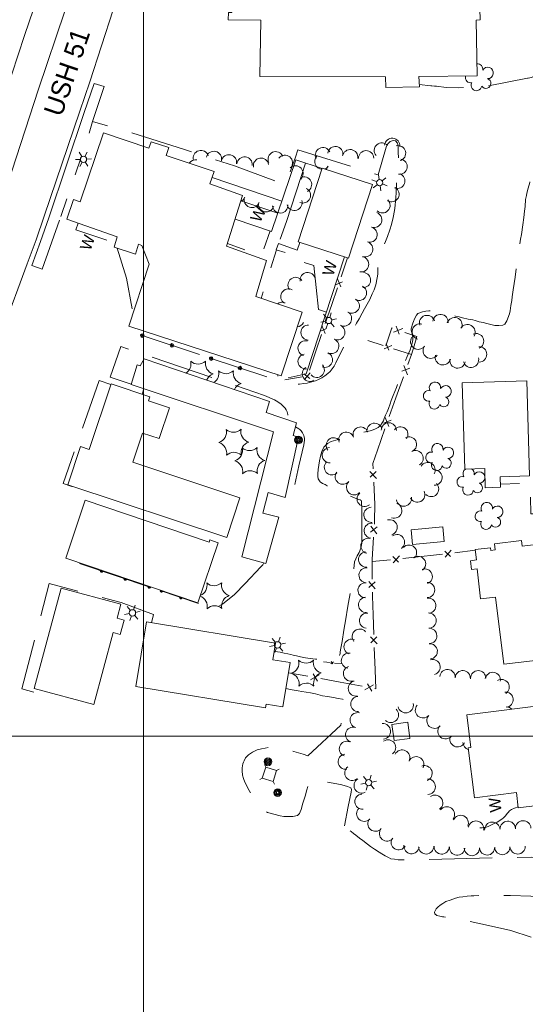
# Model space of a CAD drawing. Header units: feet. Extents: x 188217 to 190500, y 251500 to 253107.
# Tile 4 of 10: x 189435 to 189699, y 251860 to 252374. Entities that reach past the tile are written whole.
import ezdxf
from ezdxf.enums import TextEntityAlignment as Align

# ---------------------------------------------------------------- set-up
doc = ezdxf.new("R2010")
doc.units = ezdxf.units.FT
doc.header["$MEASUREMENT"] = 0
for name, pattern in [('DGN Style 3', [45.919657, 32.799755, -13.119902]), ('DGN Style 4', [52.512408, 26.239804, -13.119902, 0.0328, -13.119902]), ('DGN Style 5', [22.959828, 9.839926, -13.119902])]:
    doc.linetypes.add(name, pattern=pattern)
for name, color, linetype, lineweight in [('E_BMGRD', 73, 'Egr', 0), ('E_DWY', 73, 'DGN Style 3', 0), ('E_LAND_Vegetation', 21, 'Continuous', 0), ('E_MAP_GridLines', 251, 'Continuous', 0), ('E_MISCPROP', 40, 'Continuous', 0), ('E_MISCPROP_HvyDash', 54, 'DGN Style 3', 13), ('E_MISCPROP_HvyLine', 54, 'Continuous', 13), ('E_MISCPROP_Railing', 40, 'Continuous', 0), ('E_PATH_Sidewalk', 73, 'DGN Style 5', 0), ('E_RDWY', 40, 'Continuous', 13), ('E_RDWY_Name', 221, 'Continuous', 0), ('E_UTL_AboveGroundPipe', 40, 'DGN Style 4', 0)]:
    doc.layers.add(name, color=color, linetype=linetype, lineweight=lineweight)
doc.styles.add('Style-IGR_FONT_0', font='IGR_FONT_0.shx')
doc.linetypes.add('Egr', pattern='A,0.1,[13,dgnlstyle-ewdotudls.shx,S=0.0004,R=0,X=0,Y=0],0.1', length=0.2)

# ---------------------------------------------------------------- blocks, each defined once
blk = doc.blocks.new('WAL_1')
at = {"layer": 'E_MISCPROP_Railing', "color": 40, "linetype": 'Continuous', "lineweight": 0, "style": 'Style-IGR_FONT_0'}
blk.add_text('W', height=6, rotation=360, dxfattribs=at).set_placement((-2.27, -0.34), align=Align.MIDDLE_LEFT)
blk = doc.blocks.new('WAL_2')
at = {"layer": 'E_MISCPROP_Railing', "color": 40, "linetype": 'Continuous', "lineweight": 0, "style": 'Style-IGR_FONT_0'}
blk.add_text('W', height=6, rotation=359.9999, dxfattribs=at).set_placement((-2.27, -0.34), align=Align.MIDDLE_LEFT)
blk = doc.blocks.new('WAL_3')
at = {"layer": 'E_MISCPROP_Railing', "color": 40, "linetype": 'Continuous', "lineweight": 0, "style": 'Style-IGR_FONT_0'}
blk.add_text('W', height=6, rotation=359.9999, dxfattribs=at).set_placement((-2.27, -0.34), align=Align.MIDDLE_LEFT)
blk = doc.blocks.new('WAL_4')
at = {"layer": 'E_MISCPROP_Railing', "color": 40, "linetype": 'Continuous', "lineweight": 0, "style": 'Style-IGR_FONT_0'}
blk.add_text('W', height=6, rotation=359.9998, dxfattribs=at).set_placement((-2.27, -0.34), align=Align.MIDDLE_LEFT)
blk = doc.blocks.new('LTP_1')
at = {"layer": 'E_MISCPROP', "color": 20, "linetype": 'Continuous', "lineweight": 0}
for p, q in [((-1.64, 0.07), (-4.24, 0.14)), ((-0.8, 1.43), (-2, 3.73)), ((0.9, 1.42), (2.27, 3.65)), ((-0.88, -1.42), (-2.24, -3.61)), ((0.76, -1.47), (2, -3.65)), ((1.64, -0.02), (4.16, -0.09))]:
    blk.add_line(p, q, dxfattribs=at)
blk.add_circle((0, 0), 1.64, dxfattribs=at)
blk = doc.blocks.new('LTP_4')
at = {"layer": 'E_MISCPROP', "color": 20, "linetype": 'Continuous', "lineweight": 0}
for p, q in [((-1.64, 0.07), (-4.24, 0.14)), ((-0.8, 1.43), (-2, 3.73)), ((0.9, 1.42), (2.27, 3.65)), ((-0.88, -1.42), (-2.24, -3.61)), ((0.76, -1.47), (2, -3.65)), ((1.64, -0.02), (4.16, -0.09))]:
    blk.add_line(p, q, dxfattribs=at)
blk.add_circle((0, 0), 1.64, dxfattribs=at)
blk = doc.blocks.new('POLE_5')
at = {"layer": 'E_MISCPROP', "color": 20, "linetype": 'Continuous', "lineweight": 0}
for centre, radius in [((-0.01, 0.02), 2.02), ((-0.01, 0.03), 1.52), ((0, -0.01), 1.01), ((0, 0), 0.502)]:
    blk.add_circle(centre, radius, dxfattribs=at)
blk = doc.blocks.new('PED')
at = {"layer": 'E_UTL_AboveGroundPipe', "color": 101, "linetype": 'Continuous', "lineweight": 13}
for p, q in [((-3.12, 2.9), (-4.17, 3.96)), ((2.88, 2.9), (3.94, 3.96)), ((-4.18, -4.16), (-3.12, -3.1)), ((3.94, -4.16), (2.89, -3.1))]:
    blk.add_line(p, q, dxfattribs=at)
at = {"layer": 'E_UTL_AboveGroundPipe', "color": 101, "linetype": 'Continuous', "lineweight": 13, "flags": 128}
blk.add_lwpolyline([(-3.12, -3.1), (2.89, -3.1), (2.88, 2.9), (-3.12, 2.9)], close=True, dxfattribs=at)
blk = doc.blocks.new('LTP_5')
at = {"layer": 'E_MISCPROP', "color": 20, "linetype": 'Continuous', "lineweight": 0}
for p, q in [((-1.64, 0.07), (-4.24, 0.14)), ((-0.8, 1.43), (-2, 3.73)), ((0.9, 1.42), (2.27, 3.65)), ((-0.88, -1.42), (-2.24, -3.61)), ((0.76, -1.47), (2, -3.65)), ((1.64, -0.02), (4.16, -0.09))]:
    blk.add_line(p, q, dxfattribs=at)
blk.add_circle((0, 0), 1.64, dxfattribs=at)
blk = doc.blocks.new('PINEL')
at = {"layer": 'E_LAND_Vegetation', "color": 93, "linetype": 'Continuous', "lineweight": 0}
for centre, start, end in [((-8.14, 7.32), 275.2113, 0.9762), ((2.26, 10.71), 215.2113, 300.9762), ((10.41, 3.41), 155.2113, 240.9762), ((-10.4, -3.39), 335.2113, 60.9762), ((-2.25, -10.7), 35.2113, 120.9762), ((8.15, -7.3), 95.2113, 180.9762)]:
    blk.add_arc(centre, 5.72, start, end, dxfattribs=at)
blk = doc.blocks.new('TREE')
at = {"layer": 'E_LAND_Vegetation', "color": 93, "linetype": 'Continuous', "lineweight": 0}
for centre, radius, start, end in [((-1.47, 4.28), 2.78, 1.3945, 209.1675), ((3.57, 2.42), 2.97, 278.4236, 139.6575), ((-4.47, 0.2), 2.78, 78.0715, 279.0826), ((-2.01, -4.2), 2.61, 140.7797, 358.7123), ((3.46, -3.43), 2.97, 196.0744, 79.0477)]:
    blk.add_arc(centre, radius, start, end, dxfattribs=at)

msp = doc.modelspace()

# ---------------------------------------------------------------- linework, layer by layer
at = {"layer": 'E_BMGRD', "color": 51, "linetype": 'Continuous', "lineweight": 0, "flags": 128}
for points in [[(189498.23, 252209.42), (189529.19, 252199.24)], [(189534.18, 252197.44), (189564.36, 252187.57)], [(189503.87, 252077.61), (189466.6, 252090.14)], [(189508.63, 252075.94), (189528.7, 252069.14)]]:
    msp.add_lwpolyline(points, dxfattribs=at)
at = {"layer": 'E_BMGRD', "color": 51, "linetype": 'Continuous', "lineweight": 13}
for centre, radius in [((189499.37, 252209.05), 0.949), ((189499.37, 252209.05), 0.478), ((189514.85, 252203.96), 0.949), ((189514.85, 252203.96), 0.478), ((189535.29, 252197.08), 0.924), ((189535.29, 252197.08), 0.466), ((189550.38, 252192.14), 0.924), ((189550.38, 252192.14), 0.466)]:
    msp.add_circle(centre, radius, dxfattribs=at)
for centre, radius, start, end in [((189478.11, 252086.27), 0.763, 138.2671, 4.2432), ((189478.11, 252086.27), 0.385, 110.3299, 32.1804), ((189490.53, 252082.1), 0.763, 141.4512, 1.0591), ((189490.53, 252082.1), 0.385, 118.9058, 23.6045), ((189502.95, 252077.92), 0.763, 144.5727, 357.9376), ((189502.95, 252077.92), 0.385, 126.437, 16.0733), ((189509.37, 252075.69), 0.617, 135.4388, 7.0714), ((189509.37, 252075.69), 0.311, 101.598, 40.9123), ((189519.4, 252072.29), 0.617, 135.478, 7.0323), ((189519.4, 252072.29), 0.311, 101.7361, 40.7742)]:
    msp.add_arc(centre, radius, start, end, dxfattribs=at)
at = {"layer": 'E_DWY', "color": 51, "linetype": 'DGN Style 3', "lineweight": 0, "flags": 128}
for points in [[(189710.23, 252349.88), (189706.96, 252346.7), (189705.98, 252345.77), (189705.36, 252345.24), (189704.77, 252344.88), (189704.19, 252344.61), (189703.54, 252344.32), (189702.78, 252343.99), (189702.26, 252343.83), (189701.58, 252343.67), (189700.81, 252343.53), (189700.41, 252343.47), (189675.62, 252338.56), (189671.49, 252338.84), (189664.54, 252338.43), (189658, 252338.62), (189652.86, 252339.23), (189651.92, 252339.29), (189650.39, 252339.57), (189649.91, 252339.55), (189643.87, 252340.22)], [(189474.29, 252340.71), (189479.51, 252339.08), (189473.43, 252320.84), (189487.11, 252317.02), (189521.31, 252306.27), (189547.49, 252297.65), (189574, 252287.88), (189579.23, 252302.27)], [(189579.23, 252302.27), (189580.6, 252306.08), (189622.4, 252293.02), (189626.6, 252307.54), (189627.08, 252308.61), (189627.62, 252309.44), (189628.73, 252310.43), (189629.71, 252310.81), (189630.63, 252310.91), (189631.52, 252310.72), (189632.62, 252309.63), (189632.78, 252308.82), (189632.91, 252307.24), (189632.97, 252304.33), (189633.02, 252302.35), (189632.9, 252299.46), (189632.46, 252296.03), (189632.09, 252293.49), (189632.06, 252288.11), (189631.86, 252283.83), (189631.64, 252281.06), (189631.5, 252279.36), (189631.32, 252277.03), (189630.97, 252274.45), (189630.24, 252270.66), (189629.35, 252267.07), (189628.53, 252264.25), (189627.32, 252260.87), (189626.32, 252258.28), (189624.08, 252253.39), (189622.91, 252251.06), (189622.38, 252249.71), (189622.18, 252247.64), (189622.19, 252245.52), (189622.3, 252243.52), (189622.29, 252241.22), (189621.94, 252239.2), (189621.2, 252235.57), (189620.31, 252232.93), (189619.34, 252230.82), (189618.02, 252227.89), (189616.7, 252225.45), (189615.4, 252223.05), (189614.1, 252220.77), (189612.46, 252217.82), (189611.17, 252215.5), (189608.97, 252211.82), (189608.15, 252210.6), (189607.59, 252209.71), (189600.3, 252194.79), (189599.46, 252193.12), (189598.49, 252191.7), (189597.44, 252190.39), (189596.2, 252189.25), (189594.69, 252188.02), (189593.06, 252187.03), (189591.33, 252186.22), (189589.77, 252185.54), (189587.86, 252184.88), (189586.6, 252184.61), (189585.34, 252184.29), (189583.74, 252183.99), (189581.32, 252183.7), (189579.79, 252183.61), (189578.1, 252183.54), (189576.67, 252183.56), (189575.63, 252183.67), (189574.62, 252183.83), (189573.52, 252184.05), (189572.74, 252184.33), (189572.16, 252184.58), (189571.26, 252184.99), (189570.94, 252185.18), (189570.37, 252185.58), (189570.27, 252185.86), (189570.07, 252186.44), (189570.04, 252188.4), (189570.07, 252188.65)], [(189730.89, 252286.28), (189727.45, 252291.44), (189724.01, 252296.09), (189721.36, 252299.35), (189718.17, 252302.5), (189717.01, 252303.48), (189715.7, 252304.41), (189714.73, 252305), (189713.76, 252305.01), (189712.69, 252304.32), (189711.75, 252303.53), (189711.12, 252302.92), (189710.22, 252301.95), (189709.31, 252300.83), (189707.81, 252299.01), (189706.27, 252297), (189704.94, 252295.06), (189703.97, 252293.6), (189702.8, 252291.71), (189701.54, 252289.02), (189700.7, 252286.08), (189700.06, 252283.5), (189699.81, 252282.23), (189699.42, 252280.1), (189699.08, 252276.55), (189698.82, 252274.02), (189698.4, 252270.71), (189697.94, 252266.89), (189697.21, 252261.94), (189696.68, 252259.45), (189696.27, 252256.76), (189695.69, 252252.67), (189695.2, 252249.37), (189694.62, 252244.62), (189693.92, 252239.55), (189692.98, 252233.02), (189692.42, 252229.38), (189692.15, 252227.45), (189691.75, 252224.73), (189691.26, 252222.04), (189690.99, 252220.42)], [(189441.65, 252245.62), (189447.02, 252243.77), (189456.88, 252271.19), (189459.99, 252270.08)], [(189486.22, 252254.8), (189491.11, 252239.09), (189494.57, 252220.6)], [(189690.99, 252220.42), (189689.61, 252216.74), (189688.49, 252215.06), (189687.46, 252214.51), (189685.41, 252214.32), (189683.25, 252214.38), (189681.23, 252214.79), (189679.08, 252215.36), (189677.3, 252215.85), (189675.23, 252216.34), (189673.05, 252216.92), (189671.85, 252217.22), (189669.48, 252217.63), (189666.53, 252218.36), (189664.67, 252218.82), (189662.72, 252219.27), (189659.92, 252219.96), (189657.77, 252220.51), (189655.73, 252221.04), (189654.29, 252221.44), (189653.02, 252221.73), (189652.19, 252221.78), (189650.79, 252221.89), (189648.82, 252221.96), (189647.3, 252221.83), (189645.55, 252221.49), (189643.11, 252220.55), (189642.53, 252219.77), (189641.42, 252217.76), (189640.83, 252216.38), (189640.5, 252215.51), (189640.18, 252214.54), (189639.94, 252213.79), (189639.76, 252213.21), (189639.61, 252212.63), (189639.62, 252211.84), (189640.21, 252209.91), (189640.58, 252208.13), (189640.51, 252206.83), (189640.17, 252205.14), (189639.65, 252203.46), (189639.08, 252201.69), (189638.45, 252200.15), (189637.57, 252198.2), (189636.71, 252196.08), (189635.64, 252193.21), (189634.68, 252190.48), (189633.93, 252188.24), (189632.94, 252185.08), (189631.96, 252182.02), (189631.2, 252179.97), (189630.36, 252177.84), (189629.31, 252175.25), (189628.68, 252173.48), (189627.78, 252171.08), (189627.07, 252169.33), (189626.29, 252167.47), (189625.63, 252165.83), (189625.22, 252164.59), (189624.62, 252163.52), (189623.71, 252162.17), (189622.5, 252161.01), (189621.06, 252160.36), (189619.78, 252159.89), (189618.24, 252159.38), (189615.91, 252158.79), (189613.33, 252158.2), (189610.82, 252157.61), (189608.65, 252157.06), (189605.36, 252156.14), (189602.52, 252155.1), (189600.27, 252154.47), (189597.99, 252153.76), (189595.92, 252152.75), (189594.13, 252150.86), (189593.08, 252148.64), (189592.33, 252146.05), (189591.85, 252143.65), (189591.5, 252141.34), (189591.21, 252139.11), (189591, 252136.96), (189590.92, 252135.47), (189591.1, 252134.22), (189592.11, 252132.69), (189593.39, 252131.83), (189594.71, 252131.26), (189595.87, 252130.63), (189597.29, 252129.81), (189599.43, 252128.76), (189601.33, 252128), (189602.71, 252127.46), (189605.29, 252126.5), (189607.35, 252125.55), (189609.23, 252124.76), (189611.36, 252123.87), (189612.32, 252123.55), (189613.07, 252123.26), (189613.63, 252123.02), (189613.72, 252122.71), (189613.79, 252122.1), (189613.81, 252120.99), (189613.85, 252119.31)], [(189493.59, 252183.75), (189482.51, 252187.33), (189488.18, 252203.34), (189563.13, 252177.8), (189568.27, 252175.62), (189570.03, 252174.53), (189571.74, 252173.27), (189572.88, 252172.28), (189573.93, 252171.17), (189574.46, 252170.36), (189574.88, 252169.23), (189575.27, 252167.95), (189575.5, 252166.88), (189575.61, 252166.26), (189575.75, 252165.02), (189575.76, 252164.92)], [(189482.93, 252183.47), (189476.85, 252185.59), (189458.13, 252131.85), (189462.66, 252130.22), (189462.76, 252130.44)], [(189500.2, 252181.27), (189499.36, 252178.41)], [(189579.25, 252161.49), (189579.28, 252161.47), (189580.21, 252160.97), (189581.08, 252160.46), (189581.62, 252160.03), (189582.25, 252159.31), (189582.92, 252158.39), (189583.72, 252156.88), (189584.02, 252155.38), (189584.03, 252154.45), (189583.88, 252153.27), (189583.74, 252152.11), (189581.13, 252141.01), (189578.89, 252130.74), (189578.61, 252129.99), (189577.99, 252129.06), (189577.23, 252128.33), (189575.92, 252127.73), (189575.17, 252127.58), (189574.86, 252127.52), (189574.52, 252127.52)], [(189613.85, 252119.31), (189613.89, 252116.4), (189613.91, 252113.57), (189613.92, 252110.54), (189613.88, 252107.65), (189613.92, 252105.08), (189613.98, 252102.56), (189613.97, 252100.73), (189613.42, 252098.15), (189612.52, 252095.91), (189611.51, 252094.11), (189610.04, 252090.92), (189609.5, 252085.62), (189608.94, 252081.89), (189608.47, 252078.86), (189607.84, 252074.86), (189606.95, 252069.74), (189606.25, 252065.79), (189605.75, 252062.31), (189605.05, 252058.17), (189604.55, 252055.3), (189603.69, 252049.31), (189603.05, 252045.86), (189602.66, 252043.91), (189602.55, 252043.22), (189602.4, 252042.34), (189602.13, 252040.9), (189601.77, 252040.38), (189600.98, 252040.07), (189599.71, 252039.94), (189598.37, 252039.95), (189596.25, 252039.96), (189594.88, 252039.91), (189593.71, 252039.9), (189591.56, 252040.04), (189589.69, 252040.14), (189588.27, 252040.3), (189586.93, 252040.5), (189584.5, 252040.86), (189581.97, 252041.37), (189579.86, 252041.86), (189578.17, 252042.24), (189576.84, 252042.56), (189575.22, 252042.91), (189573.38, 252043.31), (189571.28, 252043.74), (189569.84, 252043.99), (189568.82, 252044.18), (189568.26, 252044.29)], [(189562.81, 252090.4), (189562.23, 252089.46), (189561.72, 252088.82), (189561.27, 252088.33), (189552.99, 252079.58), (189547.43, 252073.93), (189542.13, 252069.63), (189540.81, 252068.73), (189539.37, 252067.79), (189537.95, 252067.15), (189535.99, 252066.77), (189534.64, 252066.79), (189532.91, 252066.87), (189531.05, 252067.58), (189529.58, 252068.52), (189528.73, 252069.41), (189528.41, 252069.84)], [(189504.07, 252059.14), (189505.26, 252063.39), (189488.34, 252069.7), (189450.69, 252079.56), (189436.49, 252024.64), (189448.47, 252021.29), (189448.96, 252023.14)], [(189604.8, 251953.11), (189606.72, 251963.2), (189608.44, 251970.7), (189608.46, 251972.12), (189608.11, 251972.95), (189606.4, 251973.62), (189604.62, 251974.18), (189602.71, 251974.63), (189589.17, 251977.18), (189588.07, 251977.4), (189586.58, 251977.11), (189586.19, 251976.13), (189585.9, 251974.59), (189585.29, 251971.97), (189584.32, 251968.57), (189583.15, 251964.86), (189582.18, 251961.67), (189581.76, 251960.37), (189581.35, 251959.56), (189580.35, 251958.51), (189577.92, 251958.01), (189575.45, 251957.98), (189573.21, 251958.06), (189571.29, 251958.29), (189564.69, 251960.03), (189559.07, 251965.3), (189557.74, 251966.94), (189556.2, 251969.46), (189555.09, 251971.48), (189552.9, 251975.94), (189552.2, 251977.88), (189551.71, 251979.54), (189551.43, 251981.85), (189551.48, 251983.45), (189551.88, 251985.48), (189552.23, 251986.32), (189552.55, 251987.11), (189553.29, 251988.54), (189554.71, 251990.15), (189556.84, 251991.56), (189559.35, 251992.88), (189561.51, 251993.35), (189563.47, 251993.7), (189565.67, 251994.06), (189567.01, 251994.07), (189569.23, 251993.83), (189571.61, 251993.45), (189573.32, 251993.22), (189575.21, 251992.77), (189576.39, 251992.6), (189577.09, 251992.4), (189578.35, 251991.99), (189580.95, 251991.27), (189583.3, 251990.52), (189585.8, 251989.7), (189602.98, 252005.67), (189603.85, 252009.77), (189604.3, 252012.1), (189604.79, 252014.62), (189605.2, 252017.32), (189604.93, 252018.8), (189603.8, 252019.21), (189601.65, 252019.62), (189599.18, 252020.13), (189596.03, 252020.58), (189593.42, 252021.01), (189589.72, 252022), (189587.18, 252022.59), (189584.9, 252022.96), (189582.67, 252023.3), (189580.63, 252023.66), (189579.95, 252023.83), (189578.66, 252024.01), (189576.59, 252024.36), (189574.36, 252024.86)], [(189759.14, 251958.89), (189759.14, 251953.7), (189758.89, 251952.04), (189758.56, 251950.12), (189758.26, 251948.58), (189758.02, 251947.36), (189757.64, 251946.1), (189756.8, 251944.47), (189755.93, 251943.46), (189754.54, 251942.18), (189753.46, 251941.34), (189751.92, 251940.44), (189750.71, 251939.93), (189742.97, 251938), (189735.85, 251935.95), (189702.33, 251936.79), (189634.92, 251935.28), (189632.89, 251935.38), (189630.91, 251935.67), (189629.05, 251935.9), (189627.76, 251936.5), (189626.04, 251937.44), (189624.39, 251938.41), (189622.93, 251939.37), (189620.53, 251940.87), (189618.53, 251942.24), (189616.86, 251943.56), (189614.43, 251945.43), (189612.75, 251946.73), (189610.81, 251948.28), (189609.61, 251949.19), (189608.36, 251950.08), (189607.49, 251950.75), (189606.56, 251951.51), (189604.8, 251953.11)], [(189737.93, 251868.67), (189731.01, 251879.7), (189725.07, 251884.68), (189717.18, 251888.67), (189710.57, 251892.03), (189707.39, 251893.4), (189691.61, 251898.43), (189678.51, 251901.47), (189662.54, 251904.98), (189656.64, 251905.57), (189656.08, 251905.65), (189654.71, 251905.95), (189653.06, 251906.37), (189651.95, 251907.08), (189651.79, 251907.95), (189652.66, 251909.72), (189653.52, 251910.62), (189654.73, 251911.64), (189656.11, 251912.61), (189657.8, 251913.54), (189659.94, 251914.38), (189662.89, 251915.35), (189664.76, 251915.83), (189666.55, 251916.09), (189668.84, 251916.37), (189671.04, 251916.55), (189672.3, 251916.53), (189679.69, 251916.93), (189691.46, 251916.73), (189702.11, 251916.37), (189713.02, 251914.98), (189720.88, 251914.21), (189727.27, 251913.72), (189735.53, 251912.3), (189741.31, 251911.07), (189745.16, 251909.83), (189747.64, 251908.93), (189750.82, 251907)]]:
    msp.add_lwpolyline(points, dxfattribs=at)
at = {"layer": 'E_LAND_Vegetation', "color": 93, "linetype": 'Continuous', "lineweight": 0}
for centre, radius, start, end in [((189674.06, 252348.06), 2.97, 350.9605, 91.3128), ((189679.61, 252346.2), 2.97, 268.6113, 151.5846), ((189670.78, 252343.81), 2.78, 163.9894, 281.7044), ((189678.7, 252340.75), 2.61, 213.3166, 71.2492), ((189673.77, 252339.72), 2.78, 150.6084, 351.6195), ((189629.76, 252308.14), 3.99, 354.9899, 174.9746), ((189593.62, 252303.26), 3.99, 26.3005, 206.2852), ((189600.1, 252303.84), 3.99, 351.8727, 171.8574), ((189607.85, 252302.22), 3.99, 350.8896, 170.8743), ((189624.37, 252305.7), 3.99, 41.0368, 221.0215), ((189632.83, 252304.28), 3.99, 285.5663, 105.5509), ((189529.96, 252301.76), 4.02, 16.6381, 196.6227), ((189536.72, 252301.32), 4.02, 347.0768, 167.0615), ((189544.58, 252299.49), 4.02, 348.2823, 168.267), ((189552.74, 252298.39), 4.02, 353.7985, 173.7832), ((189561.32, 252297.75), 4.02, 10.0401, 190.0248), ((189568.99, 252301.12), 4.02, 24.869, 204.8537), ((189573.77, 252299.23), 4.02, 320.7604, 140.7451), ((189593.35, 252299.92), 3.99, 135.7817, 265.5039), ((189616.15, 252301.66), 3.99, 0.984, 180.9687), ((189633.63, 252297.29), 3.99, 261.3808, 81.3655), ((189527.19, 252296.88), 4.02, 80.6072, 145.7753), ((189579.26, 252293.77), 4.02, 313.1182, 133.1029), ((189593.35, 252299.92), 3.99, 288.0692, 315.7664), ((189599.37, 252294.94), 3.99, 139.766, 167.0058), ((189583.75, 252287.94), 4.02, 296.7315, 116.7161), ((189632.44, 252289.88), 3.99, 248.8624, 68.8471), ((189583.18, 252282.28), 4.02, 246.3132, 66.2978), ((189629.37, 252282.9), 3.99, 239.7091, 59.6938), ((189549.07, 252282.7), 4.02, 293.2505, 339.8504), ((189556.57, 252279.91), 4.02, 160.7106, 340.6953), ((189564.05, 252277.65), 4.02, 166.357, 346.3417), ((189571.34, 252277.09), 4.02, 184.6234, 4.6081), ((189578.77, 252278.46), 4.02, 197.1776, 17.1623), ((189624.7, 252277.11), 3.99, 225.7287, 45.7134), ((189620.36, 252269.52), 3.99, 250.5448, 70.5295), ((189617.98, 252261.79), 3.99, 253.6608, 73.6455), ((189615.73, 252254.2), 3.99, 252.2292, 72.2138), ((189613.54, 252246.29), 3.99, 259.225, 79.2097), ((189579.35, 252235.52), 3.99, 36.3759, 216.3606), ((189585.69, 252238.03), 3.99, 8.9205, 188.9051), ((189614.6, 252238.06), 3.93, 266.4927, 86.4774), ((189612.49, 252231.35), 3.93, 245.5403, 65.525), ((189575.58, 252229.47), 3.99, 59.2647, 239.2494), ((189572.31, 252222.49), 3.99, 66.1719, 127.5628), ((189608.74, 252224.7), 3.93, 240.222, 60.2067), ((189604.68, 252217.95), 3.93, 241.058, 61.0427), ((189647.95, 252215.65), 4.02, 17.4273, 197.4119), ((189654.98, 252216.15), 4.02, 353.9707, 173.9554), ((189579.95, 252217.61), 3.93, 273.4572, 335.308), ((189586.05, 252210.64), 3.93, 89.1408, 269.1255), ((189601.16, 252210.73), 3.93, 246.2522, 66.2369), ((189644.16, 252211.15), 4.02, 73.9243, 253.909), ((189662.31, 252214.47), 4.02, 340.8346, 160.8193), ((189669.01, 252210.88), 4.02, 329.3353, 149.3199), ((189673.55, 252206.14), 4.02, 293.5358, 113.5205), ((189584.53, 252202.48), 3.93, 75.7927, 255.7774), ((189597.99, 252203.6), 3.93, 245.0089, 64.9936), ((189643.37, 252205.89), 4.02, 144.3602, 324.3449), ((189649.91, 252201.2), 4.02, 144.3602, 324.3449), ((189584.53, 252195.56), 3.93, 99.1021, 279.0868), ((189594.7, 252196.41), 3.93, 246.5915, 66.5761), ((189656.25, 252197.75), 4.02, 164.6449, 344.6296), ((189675.11, 252199.24), 4.02, 271.2892, 91.2739), ((189519.05, 252194.33), 5.72, 302.6721, 13.5131), ((189528.46, 252199.91), 5.72, 227.7482, 313.5131), ((189538, 252194.54), 5.72, 167.7482, 253.5131), ((189590.45, 252191.12), 3.93, 221.5452, 41.5298), ((189663.88, 252196.1), 4.02, 170.6707, 350.6553), ((189670.91, 252196.45), 4.02, 195.0244, 15.0091), ((189538.12, 252183.6), 5.72, 107.7482, 156.6182), ((189533.57, 252189.34), 5.72, 303.4685, 13.5131), ((189542.99, 252194.91), 5.72, 227.7482, 313.5131), ((189552.52, 252189.55), 5.72, 167.7482, 253.5131), ((189586.77, 252189.07), 3.93, 122.237, 302.2217), ((189552.64, 252178.6), 5.72, 107.7482, 155.9899), ((189620.52, 252159.39), 3.95, 10.9945, 190.9791), ((189627.98, 252159.61), 3.95, 359.2188, 179.2034), ((189605.77, 252154.74), 3.95, 19.3948, 199.3795), ((189613.27, 252157.41), 3.95, 21.0737, 201.0584), ((189634.06, 252157.53), 3.95, 322.2702, 142.2549), ((189599.23, 252151.82), 3.95, 38.9121, 218.8968), ((189638.56, 252152.27), 3.95, 297.4882, 117.4729), ((189597.21, 252146.63), 3.95, 92.8267, 272.8113), ((189642.06, 252145.09), 3.95, 300.0385, 120.0232), ((189598.29, 252140.29), 3.95, 131.988, 311.9727), ((189648.27, 252138.89), 3.95, 329.6335, 149.6182), ((189603.98, 252135.38), 3.95, 142.0908, 322.0755), ((189651.89, 252134.92), 3.95, 267.1879, 87.1726), ((189669.66, 252136.9), 2.97, 123.2769, 212.1944), ((189669.66, 252136.9), 2.97, 350.9605, 60.0584), ((189675.21, 252135.04), 2.97, 268.6113, 151.5846), ((189609.88, 252129.87), 3.95, 136.7806, 316.7652), ((189650.1, 252128.94), 3.95, 225.7353, 45.72), ((189666.37, 252132.65), 2.78, 73.9314, 281.7044), ((189674.3, 252129.59), 2.61, 213.3166, 71.2492), ((189615.35, 252123.82), 3.95, 129.1807, 309.1654), ((189642.86, 252126.07), 3.99, 207.7658, 27.7505), ((189669.36, 252128.56), 2.78, 150.6084, 351.6195), ((189630.82, 252117.72), 3.99, 250.3072, 70.2919), ((189635.88, 252124), 3.99, 190.6493, 10.634), ((189618.92, 252115.49), 3.95, 92.9233, 272.908), ((189619.06, 252107.23), 3.95, 82.8765, 262.8612), ((189628.44, 252108.97), 3.99, 285.7625, 105.7472), ((189617.33, 252099.34), 3.95, 77.9348, 257.9195), ((189632.24, 252101.23), 3.99, 305.676, 125.6607), ((189616.17, 252092.15), 3.95, 94.5365, 274.5212), ((189638.55, 252095.75), 3.99, 316.4188, 136.4035), ((189643.26, 252089.85), 3.99, 305.1372, 125.1219), ((189616.37, 252083.96), 3.95, 86.2144, 266.1991), ((189646.77, 252083.3), 3.99, 291.077, 111.0617), ((189527.42, 252078.64), 5.72, 292.3272, 13.5131), ((189536.84, 252084.21), 5.72, 227.7482, 313.5131), ((189546.37, 252078.85), 5.72, 167.7482, 253.5131), ((189615.85, 252076.08), 3.95, 86.1922, 266.1769), ((189647.97, 252076.24), 3.99, 270.529, 90.5136), ((189527.54, 252067.7), 5.72, 347.7482, 69.9349), ((189546.49, 252067.91), 5.72, 107.7482, 193.5131), ((189616.12, 252068.5), 3.95, 94.2736, 274.2582), ((189648.55, 252068.04), 3.99, 277.6371, 97.6218), ((189537.08, 252062.33), 5.72, 47.7482, 133.5131), ((189616.63, 252060.22), 3.95, 83.2712, 263.2558), ((189648.79, 252060.27), 3.99, 272.0483, 92.033), ((189612.83, 252051.91), 3.95, 40.5743, 220.559), ((189649.08, 252052.3), 3.99, 272.0483, 92.033), ((189608.55, 252046.62), 3.95, 67.3703, 247.355), ((189649.36, 252044.22), 3.99, 275.2056, 95.1902), ((189607.16, 252039.36), 3.95, 81.2763, 261.261), ((189650.83, 252036.01), 3.99, 285.768, 105.7526), ((189608.24, 252032.58), 3.95, 108.7832, 288.7679), ((189658.61, 252030.79), 3.99, 355.294, 175.2786), ((189666.58, 252030.17), 3.99, 355.723, 175.7076), ((189674.69, 252030.16), 3.99, 359.802, 179.7867), ((189610.78, 252024.85), 3.95, 101.628, 281.6127), ((189682.26, 252029.28), 3.99, 350.3001, 170.2848), ((189686.87, 252025.56), 3.99, 302.6405, 122.6252), ((189612.08, 252016.73), 3.95, 92.3721, 272.3568), ((189688.96, 252018.99), 3.99, 275.3309, 95.3156), ((189629.06, 252011.06), 4.04, 226.0947, 46.0793), ((189636.79, 252016.13), 4.04, 191.4452, 11.4299), ((189645.86, 252013.46), 4.04, 138.4298, 318.4145), ((189689.37, 252011.24), 3.99, 44.8974, 89.7079), ((189611.71, 252008.28), 3.95, 75.1436, 255.1282), ((189651.88, 252008.02), 4.04, 137.379, 317.3637), ((189609.34, 252000.67), 3.95, 73.2208, 253.2055), ((189624.89, 252002.46), 4.04, 274.2785, 94.2632), ((189657.6, 252002.54), 4.04, 141.0727, 321.0574), ((189627.59, 251993.97), 4.04, 304.5449, 124.5296), ((189663.91, 251998.33), 4.04, 153.1651, 333.1498), ((189606.09, 251993.33), 3.95, 69.018, 249.0027), ((189634.95, 251988.71), 4.04, 333.9135, 153.8982), ((189670.73, 251996.71), 4.04, 180.5546, 252.3752), ((189605.49, 251986.58), 3.95, 97.6266, 277.6113), ((189642.23, 251985.19), 4.04, 334.2906, 154.2752), ((189608.93, 251980.74), 3.95, 127.1548, 307.1395), ((189646.58, 251980.55), 4.04, 290.252, 110.2367), ((189613.78, 251974.17), 3.95, 118.9766, 298.9613), ((189648.31, 251973.51), 4.04, 270.5594, 90.5441), ((189614.23, 251965.74), 3.98, 94.9174, 274.9021), ((189652.13, 251965.13), 4.04, 306.3973, 126.382), ((189615.2, 251959.44), 3.98, 135.4276, 315.4123), ((189658.3, 251959.04), 4.04, 324.1953, 144.18), ((189621.01, 251954.22), 3.98, 139.6506, 319.6353), ((189665.5, 251954.59), 4.04, 335.3763, 155.361), ((189627.08, 251949.12), 3.98, 140.7037, 320.6884), ((189673.49, 251951.6), 4.04, 348.6692, 168.6539), ((189682.05, 251951.04), 4.04, 3.551, 183.5357), ((189690.06, 251951.5), 4.04, 2.4515, 182.4362), ((189698.13, 251951.72), 4.04, 2.3119, 182.2965), ((189633.14, 251944.54), 3.98, 150.407, 330.3917), ((189639.86, 251942.5), 3.98, 173.0871, 353.0718), ((189647.49, 251942.38), 3.98, 182.1569, 2.1415), ((189655.6, 251942.33), 3.98, 177.9922, 357.9768), ((189663.66, 251941.75), 3.98, 174.7832, 354.7679), ((189671.35, 251941.51), 3.98, 182.0159, 2.0006), ((189679.29, 251941.82), 3.98, 182.5487, 2.5334), ((189687.23, 251942.02), 3.98, 182.7422, 2.7268), ((189695.21, 251942.35), 3.98, 182.2837, 2.2684)]:
    msp.add_arc(centre, radius, start, end, dxfattribs=at)
at = {"layer": 'E_MAP_GridLines', "color": 161, "linetype": 'Continuous', "lineweight": 0}
for p, q in [((189500, 251500), (189500, 253000)), ((188500, 252000), (190500, 252000))]:
    msp.add_line(p, q, dxfattribs=at)
at = {"layer": 'E_MISCPROP_HvyDash', "color": 241, "linetype": 'DGN Style 3', "lineweight": 13, "flags": 128}
msp.add_lwpolyline([(189595.49, 252221.36), (189591.33, 252222.68), (189588.92, 252245.75), (189578.52, 252248.86), (189579.1, 252250.79), (189569.22, 252253.9), (189570.4, 252257.08), (189580.23, 252253.72), (189581.6, 252257.77)], dxfattribs=at)
at = {"layer": 'E_MISCPROP_HvyLine', "color": 241, "linetype": 'Continuous', "lineweight": 13, "flags": 128}
for points in [[(189560.72, 252344.36), (189626.23, 252344.25), (189626.4, 252338.61), (189643.95, 252339), (189643.61, 252344.28), (189674.09, 252344.64), (189673.67, 252373.83), (189675.61, 252373.96), (189674.14, 252425.82), (189554.86, 252425.11), (189554.69, 252429.49), (189539.64, 252429.76), (189546.04, 252377.78), (189544.28, 252377.76), (189544.19, 252373.88), (189561.14, 252373.79)], [(189543.29, 252255.69), (189564.2, 252248.3), (189559.28, 252231.99), (189558.56, 252229.44), (189582.71, 252221.35), (189571.74, 252188.1), (189492.41, 252213.96), (189502.93, 252246.38), (189499.04, 252256.17), (189497.36, 252256.74), (189495.78, 252251.66), (189484.65, 252255.31), (189486.27, 252260.64), (189459.95, 252269.95), (189463.49, 252280.08), (189466.96, 252279), (189479.04, 252314.86), (189502.76, 252306.86), (189503.93, 252310.24), (189513.19, 252307.25), (189511.8, 252303.16), (189536.93, 252294.78), (189534.63, 252288.25), (189551.68, 252282.25)], [(189580.72, 252258.05), (189593.24, 252296.56), (189619.49, 252288.03), (189606.97, 252249.52)], [(189500.29, 252196.93), (189565.79, 252174.7), (189563.93, 252168.86), (189579.8, 252163.58), (189578.03, 252156.89), (189580.93, 252155.99), (189573.85, 252124.54), (189564.98, 252127.08), (189562.22, 252116.35), (189570.56, 252114.29), (189563.9, 252090.1), (189551.35, 252093.5), (189567.9, 252158.77), (189493.51, 252183.49), (189496.6, 252193.78), (189498.3, 252193.21)], [(189494.38, 252143.01), (189550.31, 252124.42), (189543.4, 252103.64), (189460.47, 252131.2), (189467.12, 252151.2), (189471.7, 252149.68), (189483.05, 252183.83), (189503.21, 252177.13), (189502.51, 252175.02), (189513.49, 252171.37), (189508.15, 252155.31), (189499.43, 252158.21)], [(189666.29, 252184.49), (189699.96, 252185.47), (189701.4, 252135.84), (189686.2, 252135.4), (189686.37, 252129.86), (189678.37, 252129.62), (189678.08, 252139.68), (189667.6, 252139.37)], [(189459.38, 252092.94), (189528.31, 252069.55), (189538.95, 252100.89), (189534.62, 252102.36), (189534.22, 252101.16), (189469.61, 252123.09)], [(189639.63, 252107.65), (189656.12, 252109.28), (189656.87, 252101.64), (189640.39, 252100.02)], [(189713.45, 252040.52), (189706.25, 252100.18), (189697.63, 252099.14), (189697.27, 252102.09), (189683.09, 252100.38), (189683.47, 252097.19), (189681.32, 252096.93), (189681.15, 252098.32), (189673.08, 252097.34), (189673.74, 252091.92), (189670.58, 252091.54), (189671.14, 252086.92), (189674.03, 252087.27), (189675.92, 252071.57), (189683.72, 252072.51), (189687.96, 252037.45)], [(189442.92, 252024.76), (189457.04, 252077.26), (189488.17, 252068.88), (189486.18, 252061.48), (189489.89, 252060.48), (189487.89, 252053.06), (189484.17, 252054.06), (189474.04, 252016.39)], [(189568.94, 252048.46), (189501.55, 252059.56), (189495.99, 252025.81), (189563.6, 252014.67), (189563.93, 252016.72), (189572.78, 252015.26), (189576.59, 252038.36), (189567.53, 252039.86)], [(189694.57, 251970.47), (189672.71, 251967.7), (189669.38, 251993.9), (189670.87, 251994.09), (189668.71, 252011.07), (189715.89, 252017.06), (189722.39, 251965.88), (189695.58, 251962.48)], [(189629.61, 252006.09), (189637.91, 252007.2), (189639.04, 251998.78), (189630.74, 251997.67)]]:
    msp.add_lwpolyline(points, close=True, dxfattribs=at)
at = {"layer": 'E_MISCPROP_Railing', "color": 40, "linetype": 'Continuous', "lineweight": 0}
for p, q in [((189600.23, 252235.64), (189603.83, 252237.14)), ((189603.01, 252234.53), (189601.28, 252238.74)), ((189594.74, 252210.18), (189593.01, 252214.39)), ((189631.78, 252213.94), (189633.45, 252209.89)), ((189591.96, 252211.29), (189595.56, 252212.79)), ((189630.52, 252210.83), (189635.25, 252212.74)), ((189625.61, 252202.22), (189629.52, 252203.89)), ((189626.61, 252204.83), (189628.06, 252201.49)), ((189635.81, 252193.42), (189637.68, 252188.67)), ((189583.7, 252189.11), (189586.74, 252186.65)), ((189584.05, 252186.13), (189586.93, 252189.65)), ((189638.91, 252192.13), (189634.85, 252190.51)), ((189629.23, 252164.99), (189625.17, 252163.36)), ((189626.14, 252166.28), (189628, 252161.53)), ((189618.08, 252138.15), (189621.61, 252134.47)), ((189621.44, 252138.13), (189618.29, 252135.09)), ((189621.91, 252109.17), (189618.46, 252106.49)), ((189618.58, 252109.55), (189621.69, 252105.51)), ((189657.19, 252096.55), (189660.27, 252093.8)), ((189657.4, 252093.38), (189660.63, 252096.97)), ((189630.1, 252093.66), (189633.14, 252090.85)), ((189630.25, 252090.49), (189633.55, 252094.01)), ((189617.56, 252080.64), (189620.95, 252076.83)), ((189620.91, 252080.5), (189617.66, 252077.58)), ((189618.42, 252051.79), (189621.91, 252048.07)), ((189621.77, 252051.74), (189618.6, 252048.73)), ((189597.9, 252038.84), (189598.76, 252037.63)), ((189597.72, 252037.71), (189599.13, 252038.71)), ((189591.6, 252031.96), (189587.21, 252029.36)), ((189590.82, 252028.7), (189588.57, 252032.44)), ((189619.94, 252026.76), (189615.55, 252024.15)), ((189619.16, 252023.49), (189616.91, 252027.24))]:
    msp.add_line(p, q, dxfattribs=at)
at = {"layer": 'E_MISCPROP_Railing', "color": 40, "linetype": 'Continuous', "lineweight": 13, "flags": 128}
for points in [[(189593.17, 252296.36), (189579.45, 252300.78), (189566.8, 252263.46), (189547.75, 252269.81)], [(189584.58, 252299.13), (189574.56, 252268.72)], [(189572.17, 252279.29), (189535.84, 252291.68)], [(189550.78, 252279.4), (189570.06, 252273.07)], [(189480.76, 252258.83), (189464.75, 252264.27), (189465.9, 252267.85)], [(189604.96, 252250.17), (189584.9, 252189.16), (189575.5, 252186.97)], [(189695.52, 251962.97), (189695.43, 251962.96), (189693.52, 251962.31), (189691.98, 251961.62), (189691.02, 251960.88), (189690.26, 251960.09), (189689.79, 251959.47), (189688.85, 251958.28), (189687.87, 251957.3), (189686.93, 251956.55), (189684.61, 251955.06), (189682.98, 251954.27), (189681.55, 251953.59), (189679.92, 251952.85), (189678.77, 251952.49), (189678.04, 251952.23), (189677.42, 251952.17), (189676.8, 251952.1), (189676.05, 251952.12), (189675.57, 251952.11)]]:
    msp.add_lwpolyline(points, dxfattribs=at)
at = {"layer": 'E_MISCPROP_Railing', "color": 40, "linetype": 'Continuous', "lineweight": 0, "flags": 128}
for points in [[(189603.1, 252239.79), (189606.46, 252249.68)], [(189598.19, 252225.33), (189601.14, 252234.03)], [(189594.83, 252215.44), (189598.19, 252225.33)], [(189589.92, 252200.98), (189592.87, 252209.68)], [(189626.42, 252203.76), (189629.53, 252213.07), (189629.98, 252212.92)], [(189636.41, 252210.7), (189642.71, 252208.53), (189641.2, 252203.71)], [(189616.97, 252206.59), (189625.12, 252203.95)], [(189641.2, 252203.71), (189639.79, 252199.21), (189637.91, 252193.95)], [(189586.56, 252191.08), (189589.92, 252200.98)], [(189630.52, 252202.21), (189639.79, 252199.21)], [(189573.66, 252186), (189582.72, 252187.53)], [(189635.62, 252187.53), (189631.69, 252176.5)], [(189631.69, 252176.5), (189628.23, 252166.8)], [(189625.96, 252160.39), (189622.13, 252149.32)], [(189622.13, 252149.32), (189619.69, 252142.27), (189619.83, 252139.43)], [(189620.14, 252132.63), (189620.68, 252120.93)], [(189620.68, 252120.93), (189620.69, 252120.58), (189620.58, 252112.68), (189620.45, 252110.64)], [(189620.03, 252103.85), (189619.3, 252092.16)], [(189662.47, 252095.71), (189673.12, 252097.01)], [(189619.3, 252092.16), (189619.25, 252091.45), (189619.35, 252081.86)], [(189619.26, 252091.08), (189628.95, 252092.06)], [(189635.36, 252092.71), (189646.39, 252093.83)], [(189646.39, 252093.83), (189649.82, 252094.18), (189656.07, 252094.94)], [(189619.41, 252075.05), (189619.43, 252073.08), (189619.79, 252063.35)], [(189619.79, 252063.35), (189620.17, 252053.06)], [(189620.42, 252046.26), (189620.85, 252034.55)], [(189593.9, 252038.72), (189597.38, 252038.36)], [(189599.68, 252038.12), (189603.63, 252037.72)], [(189620.85, 252034.55), (189621.22, 252024.69), (189620.79, 252024.77)], [(189585.75, 252031.2), (189575.71, 252033.05)], [(189602.58, 252028.11), (189592.45, 252029.97)], [(189614.1, 252026), (189602.58, 252028.11)]]:
    msp.add_lwpolyline(points, dxfattribs=at)
at = {"layer": 'E_PATH_Sidewalk', "color": 51, "linetype": 'DGN Style 5', "lineweight": 0, "flags": 128}
for points in [[(189456.88, 252271.19), (189470.89, 252312.52), (189473.43, 252320.84)], [(189574.56, 252268.72), (189570.4, 252257.08)], [(189566.06, 252263.71), (189561.61, 252250.83), (189543.74, 252257.13)], [(189569.44, 252253.83), (189561.35, 252228.51)], [(189686.32, 252131.54), (189701.93, 252132.06), (189702.12, 252115.98), (189705.26, 252116.17)]]:
    msp.add_lwpolyline(points, dxfattribs=at)
at = {"layer": 'E_RDWY', "color": 21, "linetype": 'Continuous', "lineweight": 13, "flags": 128}
for points in [[(189285.47, 252008.29), (189321.9, 252074.24), (189336.95, 252103.7), (189353.98, 252140.88), (189368.95, 252175.76), (189385.36, 252216.55), (189398.55, 252250.76), (189411.99, 252289.63), (189424.5, 252325.44), (189437.92, 252365.74), (189451.93, 252407.12), (189466.3, 252450.86), (189480.8, 252497.84), (189490.6, 252533.4), (189500.28, 252572.4), (189508.31, 252608.26), (189515.02, 252644.87), (189521.13, 252678.14), (189529.36, 252728.57), (189537.17, 252776.38), (189544.01, 252821.29), (189547.02, 252841.03), (189548.76, 252851.23)], [(189564.17, 252847.26), (189555.05, 252789), (189542.83, 252710.17), (189530.35, 252639.06), (189517.58, 252579.13), (189502.23, 252518.13), (189487.62, 252467.95), (189475.6, 252428.9), (189459, 252378.46), (189445.26, 252337.71), (189431.2, 252295), (189413.89, 252247.2), (189392.96, 252192.52), (189372.5, 252144.49), (189347.68, 252091.27), (189327.52, 252051.02), (189308.06, 252014.7), (189302.35, 252004.54)], [(189439.3, 252246.48), (189443.89, 252259.1), (189448.22, 252271.43), (189466.73, 252326.31), (189471.92, 252341.51), (189484.19, 252379.24)], [(189441.65, 252245.62), (189446.25, 252258.26), (189450.59, 252270.62), (189469.09, 252325.5), (189474.29, 252340.71)], [(189422.92, 252203.08), (189424.45, 252206.77), (189426.58, 252212.04), (189439.3, 252246.48)]]:
    msp.add_lwpolyline(points, dxfattribs=at)

# ---------------------------------------------------------------- block references
at = {"layer": 'E_LAND_Vegetation', "color": 93, "linetype": 'Continuous', "lineweight": 0, "xscale": 0.9999983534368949, "yscale": 0.9999983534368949, "zscale": 0.9999983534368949, "rotation": 72.53688524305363}
for name, p in [('TREE', (189653.34, 252177.71)), ('PINEL', (189547.09, 252153.35)), ('PINEL', (189555.45, 252143.77)), ('TREE', (189654.59, 252145.61)), ('TREE', (189680.35, 252114.86)), ('PINEL', (189584.92, 252032.82))]:
    msp.add_blockref(name, p, dxfattribs=at)
at = {"layer": 'E_MISCPROP', "color": 20, "linetype": 'Continuous', "lineweight": 0}
for name, p, xscale, yscale, zscale, rotation in [('LTP_1', (189468.66, 252301.15), 0.9999992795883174, 0.9999992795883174, 0.9999992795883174, 64.3237900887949), ('LTP_4', (189623.21, 252288.88), 1.000000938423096, 1.000000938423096, 1.000000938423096, 100.043991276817), ('LTP_5', (189596.66, 252216.95), 0.9999983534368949, 0.9999983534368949, 0.9999983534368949, 72.53688524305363), ('POLE_5', (189580.88, 252154.59), 1.000000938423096, 1.000000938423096, 1.000000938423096, 100.043991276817), ('LTP_5', (189494.22, 252064.3), 0.9999983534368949, 0.9999983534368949, 0.9999983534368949, 72.53688524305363), ('LTP_5', (189569.93, 252047.6), 0.9999983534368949, 0.9999983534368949, 0.9999983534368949, 72.53688524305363), ('POLE_5', (189564.95, 251986.55), 1.000000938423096, 1.000000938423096, 1.000000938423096, 100.043991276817), ('LTP_5', (189617.52, 251975.67), 0.9999983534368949, 0.9999983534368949, 0.9999983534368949, 72.53688524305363), ('POLE_5', (189569.97, 251970.48), 1.000000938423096, 1.000000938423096, 1.000000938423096, 100.043991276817)]:
    msp.add_blockref(name, p, dxfattribs=dict(at, xscale=xscale, yscale=yscale, zscale=zscale, rotation=rotation))
at = {"layer": 'E_MISCPROP_Railing', "color": 40, "linetype": 'Continuous', "lineweight": 0}
for name, p, xscale, yscale, zscale, rotation in [('WAL_1', (189558.79, 252271.22), 1.000003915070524, 1.000003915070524, 1.000003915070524, 63.42588063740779), ('WAL_4', (189469.88, 252256.28), 1.000001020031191, 1.000001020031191, 1.000001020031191, 70.69388730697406), ('WAL_2', (189596.39, 252242.88), 1.000001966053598, 1.000001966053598, 1.000001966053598, 73.42592526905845), ('WAL_3', (189683.31, 251962.46), 1.000002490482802, 1.000002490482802, 1.000002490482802, 96.08898446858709)]:
    msp.add_blockref(name, p, dxfattribs=dict(at, xscale=xscale, yscale=yscale, zscale=zscale, rotation=rotation))
at = {"layer": 'E_UTL_AboveGroundPipe', "color": 101, "linetype": 'Continuous', "lineweight": 13, "xscale": 0.9999983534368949, "yscale": 0.9999983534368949, "zscale": 0.9999983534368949, "rotation": 72.53688524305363}
msp.add_blockref('PED', (189565.64, 251980.15), dxfattribs=at)

# ---------------------------------------------------------------- texts
at = {"layer": 'E_RDWY_Name', "style": 'Style-IGR_FONT_0', "width": 0.99989}
msp.add_text('USH 51', height=10, rotation=71.1309, dxfattribs=at).set_placement((189457.15, 252322.84))

doc.saveas('drawing.dxf')
